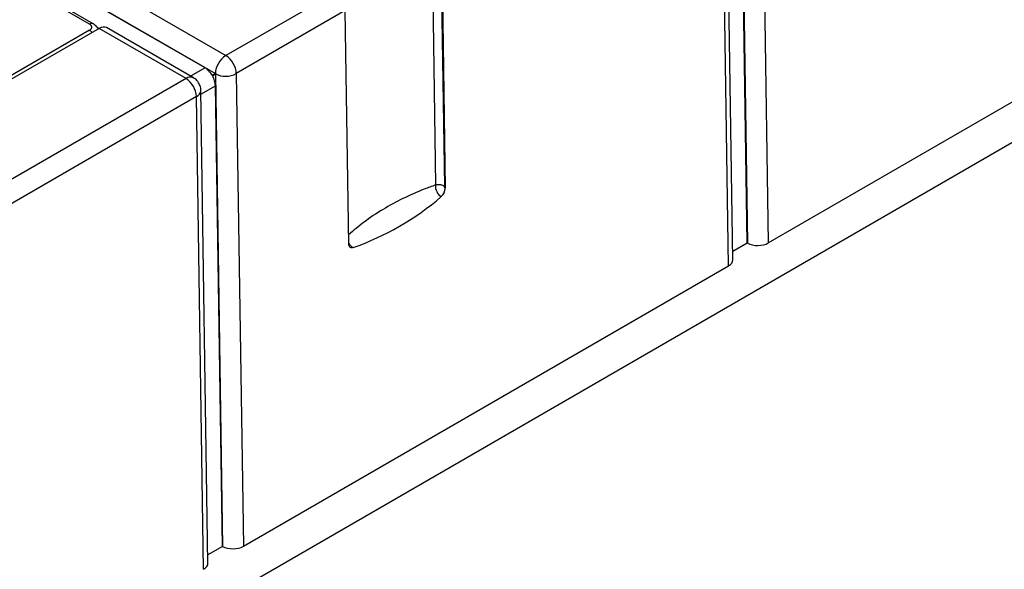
# Model space of a CAD drawing. Header units: millimetres. Extents: x 6 to 273, y 6 to 210.
# Tile 4 of 16: x 45 to 78, y 134 to 152. Entities that reach past the tile are written whole.
import ezdxf

# ---------------------------------------------------------------- set-up
doc = ezdxf.new("R2010")
doc.units = ezdxf.units.MM

msp = doc.modelspace()

# ---------------------------------------------------------------- linework, layer by layer
for p, q in [((34.848, 122.555), (122.475, 173.141)), ((32.195, 162.356), (52.225, 150.794)), ((31.842, 161.751), (51.871, 150.188)), ((69.555, 160.383), (69.793, 144.486)), ((70.256, 160.393), (70.494, 144.49)), ((69.787, 144.488), (69.555, 159.982)), ((47.761, 151.862), (34.503, 159.516)), ((69.154, 143.716), (68.916, 159.62)), ((69.3, 143.922), (69.062, 159.824)), ((47.636, 151.849), (34.378, 159.503)), ((51.524, 150.382), (43.971, 154.742)), ((59.5, 154.184), (59.617, 146.333)), ((70.494, 144.49), (86.832, 153.921)), ((59.177, 153.804), (59.287, 146.441)), ((59.6, 146.387), (59.489, 153.789)), ((55.894, 152.912), (52.225, 150.794)), ((56.247, 152.306), (52.578, 150.188)), ((56.365, 144.455), (56.247, 152.306)), ((47.959, 151.709), (42.555, 148.59)), ((47.636, 151.645), (42.721, 148.808)), ((47.959, 151.709), (47.882, 151.753)), ((50.885, 150.02), (47.959, 151.709)), ((51.135, 150.045), (48.207, 151.735)), ((51.524, 150.382), (51.037, 150.101)), ((50.885, 150.02), (41.469, 144.584)), ((51.871, 150.188), (51.767, 150.126)), ((51.773, 150.115), (51.877, 150.178)), ((51.877, 150.178), (52.116, 134.281)), ((52.578, 150.188), (52.816, 134.284)), ((51.623, 133.717), (51.385, 149.619)), ((51.386, 149.493), (51.877, 149.777)), ((52.109, 134.283), (51.877, 149.777)), ((51.238, 149.415), (41.822, 143.979)), ((51.476, 133.511), (51.238, 149.415)), ((69.787, 144.488), (69.296, 144.204)), ((69.787, 144.489), (69.787, 144.488)), ((69.793, 144.486), (69.787, 144.489)), ((52.816, 134.284), (69.154, 143.716)), ((52.109, 134.283), (51.619, 133.999)), ((52.109, 134.284), (52.109, 134.283)), ((52.116, 134.281), (52.109, 134.284))]:
    msp.add_line(p, q)
at = {"flags": 128}
msp.add_lwpolyline([(56.507, 144.334), (56.479, 144.328), (56.451, 144.328), (56.427, 144.335), (56.406, 144.348), (56.389, 144.368), (56.376, 144.392), (56.368, 144.422), (56.365, 144.455)], dxfattribs=at)
for centre, radius, start, end in [((47.708, 151.754), 0.12, 64.031, 127.2547), ((47.469, 151.369), 0.323, 38.9365, 58.9277), ((52.64, 150.145), 0.77, 122.6523, 176.7703), ((51.809, 150.145), 0.77, 3.2297, 57.3477), ((51.03, 149.821), 0.247, 65.0297, 126.2376), ((50.469, 149.371), 0.77, 3.2297, 57.3477), ((52.217, 150.883), 0.783, 244.26, 297.4669), ((51.141, 149.639), 0.245, 293.465, 355.2305), ((59.688, 146.397), 0.403, 173.742, 239.0629), ((59.231, 146.346), 0.386, 310.2293, 358.0629), ((53.466, 153.037), 9.219, 289.2656, 310.729), ((56.717, 144.677), 0.401, 208.6008, 238.5602)]:
    msp.add_arc(centre, radius, start, end)
for centre, major_axis, ratio, start_param, end_param in [((47.952, 151.304), (0.256, 0.429), 0.56722, 0.008429, 0.793746), ((51.517, 149.97), (-0.243, 0.437), 0.587367, 4.742468, 5.506906), ((51.871, 150.174), (-0.253, 0.431), 0.228948, 1.54804, 1.572505), ((51.517, 149.97), (-0.257, 0.429), 0.587546, 3.935642, 4.700081), ((70.141, 144.694), (0.5, 0), 0.577288, 3.944596, 5.497939), ((68.8, 143.92), (0.5, 0), 0.577288, 5.497939, 6.291912), ((52.463, 134.489), (0.5, 0), 0.577288, 3.944596, 5.497939), ((51.123, 133.715), (0.5, 0), 0.577288, 5.497939, 6.291912)]:
    msp.add_ellipse(centre, major_axis=major_axis, ratio=ratio, start_param=start_param, end_param=end_param)
for points, knots in [([(47.636, 151.645), (47.647, 151.652), (47.669, 151.666), (47.692, 151.692), (47.706, 151.719), (47.711, 151.747), (47.706, 151.777), (47.691, 151.804), (47.668, 151.829), (47.646, 151.843), (47.636, 151.849)], [0, 0, 0, 0, 0.127004, 0.249361, 0.372124, 0.500301, 0.628715, 0.760123, 0.879338, 1, 1, 1, 1]), ([(47.923, 151.689), (47.906, 151.72), (47.867, 151.791), (47.799, 151.836), (47.761, 151.862)], [0, 0, 0, 0, 0.439252, 1, 1, 1, 1]), ([(51.384, 149.618), (51.384, 149.621), (51.387, 149.674), (51.362, 149.781), (51.285, 149.923), (51.199, 150.018), (51.138, 150.04), (51.133, 150.042)], [0, 0, 0, 0, 0.017446, 0.304266, 0.622024, 0.966852, 1, 1, 1, 1]), ([(59.287, 146.441), (59.16, 146.395), (58.524, 146.163), (57.701, 145.75), (56.881, 145.213), (56.529, 144.909), (56.36, 144.763)], [0, 0, 0, 0, 0.110007, 0.551804, 0.784354, 1, 1, 1, 1]), ([(59.287, 146.441), (59.336, 146.458), (59.394, 146.463), (59.508, 146.445), (59.562, 146.424), (59.6, 146.387)], [0, 0, 0, 0, 0.5, 0.5, 1, 1, 1, 1]), ([(59.617, 146.333), (59.612, 146.337), (59.605, 146.342), (59.598, 146.355), (59.594, 146.367), (59.593, 146.38), (59.598, 146.384), (59.6, 146.387)], [0, 0, 0, 0, 0.2808663, 0.4212995, 0.5738906, 0.7872237, 1, 1, 1, 1])]:
    msp.add_open_spline(points, degree=3, knots=knots)
msp.add_open_spline([(51.871, 150.188), (51.873, 150.185), (51.875, 150.181), (51.877, 150.178)], degree=3)

doc.saveas('drawing.dxf')
